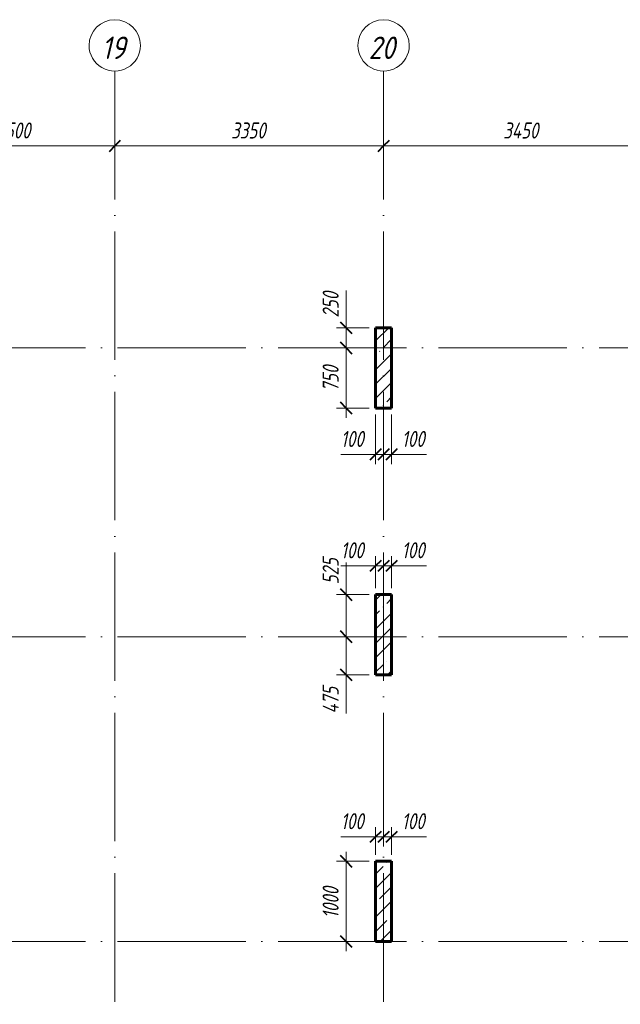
# Model space of a CAD drawing. Header units: millimetres. Extents: x 6092 to 73550, y -4371 to 20491.
# Tile 24 of 25: x 55515 to 63000, y 8218 to 20491. Entities that reach past the tile are written whole.
import ezdxf

# ---------------------------------------------------------------- set-up
doc = ezdxf.new("R2010")
doc.units = ezdxf.units.MM
doc.linetypes.add('ADSK_Линия сетки', pattern=[2000, 1600, -200, 0, -200])
for name, color, linetype, lineweight in [('A-____-____-DIMS', 211, 'Continuous', 9), ('A-____-____-DIMS-80', 211, 'Continuous', 9), ('S-COLS-____-MCUT', 52, 'Continuous', 40), ('S-COLS-____-OTLN', 52, 'Continuous', 18), ('S-GRID-____-IDEN', 1, 'Continuous', 20), ('S-GRID-____-OTLN', 1, 'Continuous', 9)]:
    doc.layers.add(name, color=color, linetype=linetype, lineweight=lineweight)
doc.styles.add('GOST Common_I', font='GOST_Common Italic.ttf', dxfattribs={"width": 0.9, "height": 280})
doc.styles.add('GOST Common_I_1', font='GOST_Common Italic.ttf', dxfattribs={"width": 0.8, "height": 200})
doc.dimstyles.new('ADSK_Округление_5мм__Узкий_', dxfattribs={"dimscale": 304.8, "dimtxt": 0.659918, "dimasz": 0.472441, "dimexe": 0.393701, "dimexo": 0.000861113, "dimgap": 0.104987, "dimtad": 1, "dimdec": 0, "dimlfac": 304.8, "dimrnd": 5, "dimdsep": 46, "dimtxsty": 'GOST Common_I_1', "dimblk1": 'OBLIQUE', "dimblk2": 'OBLIQUE', "dimsah": 1, "dimcen": 0.09, "dimdle": 0.393701, "dimazin": 0, "dimtfac": 1, "dimtdec": 4, "dimtix": 1, "dimtmove": 1, "dimatfit": 3, "dimfxl": 1, "dimtvp": 1, "dimtfill": 1, "dimtolj": 1, "dimtzin": 0, "dimlwd": 20, "dimlwe": 20, "dimarcsym": 2})
doc.dimstyles.new('ADSK_Округление_5мм__Узкий__1', dxfattribs={"dimscale": 304.8, "dimtxt": 0.659918, "dimasz": 0.472441, "dimexe": 0.393701, "dimexo": 0.000861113, "dimgap": 0.104987, "dimtad": 1, "dimdec": 0, "dimlfac": 304.8, "dimrnd": 5, "dimdsep": 46, "dimtxsty": 'GOST Common_I_1', "dimblk1": 'OBLIQUE', "dimblk2": 'OBLIQUE', "dimsah": 1, "dimcen": 0.09, "dimdle": 0.393701, "dimazin": 0, "dimtfac": 1, "dimtdec": 4, "dimtix": 1, "dimtmove": 0, "dimatfit": 3, "dimfxl": 1, "dimtvp": 1, "dimtfill": 1, "dimtolj": 1, "dimtzin": 0, "dimlwd": 20, "dimlwe": 20, "dimarcsym": 2})
pattern_1 = [(45, (16130.72, 8588.57), (-179.6051, 179.6051), []), (45, (16310.33, 8588.57), (-179.6051, 179.6051), [317.5, -63.5, 2.682, -60.818])]

# ---------------------------------------------------------------- blocks, each defined once
blk = doc.blocks.new('Ось сетки - Круг_Ø8 мм-6408-КЖ1_ПЭ_ВЭ2_Опалубка_Пилоны')
at = {"layer": 'S-GRID-____-IDEN'}
for start, end in [(90, 270), (270, 90)]:
    blk.add_arc((6412, 0), 320, start, end, dxfattribs=at)
blk = doc.blocks.new('DIMBLOCK91-КЖ1_ПЭ_ВЭ2_Опалубка_Пилоны')
at = {"layer": 'A-____-____-DIMS-80', "lineweight": 40}
for p, q in [((59584, 10000), (59512, 10072)), ((59584, 10000), (59656, 9928)), ((59584, 9000), (59512, 9072)), ((59584, 9000), (59656, 8928))]:
    blk.add_line(p, q, dxfattribs=at)
at = {"layer": 'A-____-____-DIMS-80', "lineweight": 20}
for p, q in [((59584, 10120), (59584, 8880)), ((59584, 10000), (59464, 10000)), ((59584, 10000), (59870, 10000)), ((59584, 9000), (59464, 9000)), ((59584, 9000), (59870, 9000))]:
    blk.add_line(p, q, dxfattribs=at)
at = {"layer": 'A-____-____-DIMS-80', "color": 0, "lineweight": 20, "insert": (59290, 9290), "char_height": 200, "width": 503.2, "attachment_point": 1, "rotation": 90, "line_spacing_factor": 1.022761, "style": 'GOST Common_I_1', "bg_fill": 3, "box_fill_scale": 1.25, "bg_fill_color": 256, "bg_fill_true_color": 13158600, "bg_fill_transparency": 0}
blk.add_mtext('1000', dxfattribs=at)
blk = doc.blocks.new('_Oblique')
at = {"color": 0, "linetype": 'ByBlock', "lineweight": -2}
blk.add_line((-0.5, -0.5), (0.5, 0.5), dxfattribs=at)
blk = doc.blocks.new('DIMBLOCK92-КЖ1_ПЭ_ВЭ2_Опалубка_Пилоны')
at = {"layer": 'A-____-____-DIMS-80', "lineweight": 20}
for p, q in [((59950, 10306), (59950, 10426)), ((60050, 10306), (60050, 10328)), ((59517, 10306), (59864, 10306)), ((59830, 10306), (60050, 10306)), ((59864, 10306), (60000, 10306)), ((59950, 10306), (59950, 10080)), ((60050, 10306), (60050, 10186))]:
    blk.add_line(p, q, dxfattribs=at)
at = {"layer": 'A-____-____-DIMS-80', "lineweight": 40}
for p, q in [((59950, 10306), (60022, 10378)), ((60050, 10306), (60122, 10378)), ((59950, 10306), (59878, 10234)), ((60050, 10306), (59978, 10234))]:
    blk.add_line(p, q, dxfattribs=at)
at = {"layer": 'A-____-____-DIMS-80', "color": 0, "lineweight": 20, "insert": (59517, 10600), "char_height": 200, "width": 368.19, "attachment_point": 1, "line_spacing_factor": 1.022761, "style": 'GOST Common_I_1', "bg_fill": 3, "box_fill_scale": 1.25, "bg_fill_color": 256, "bg_fill_true_color": 13158600, "bg_fill_transparency": 0}
blk.add_mtext('100', dxfattribs=at)
blk = doc.blocks.new('DIMBLOCK93-КЖ1_ПЭ_ВЭ2_Опалубка_Пилоны')
at = {"layer": 'A-____-____-DIMS-80', "lineweight": 40}
for p, q in [((60050, 10306), (60122, 10378)), ((60150, 10306), (60222, 10378)), ((60050, 10306), (59978, 10234)), ((60150, 10306), (60078, 10234))]:
    blk.add_line(p, q, dxfattribs=at)
at = {"layer": 'A-____-____-DIMS-80', "lineweight": 20}
for p, q in [((60050, 10306), (60050, 10328)), ((60150, 10306), (60150, 10426)), ((60050, 10306), (60270, 10306)), ((60050, 10306), (60050, 10186)), ((60236, 10306), (60100, 10306)), ((60150, 10306), (60150, 10080)), ((60583, 10306), (60236, 10306))]:
    blk.add_line(p, q, dxfattribs=at)
at = {"layer": 'A-____-____-DIMS-80', "color": 0, "lineweight": 20, "insert": (60276, 10600), "char_height": 200, "width": 368.19, "attachment_point": 1, "line_spacing_factor": 1.022761, "style": 'GOST Common_I_1', "bg_fill": 3, "box_fill_scale": 1.25, "bg_fill_color": 256, "bg_fill_true_color": 13158600, "bg_fill_transparency": 0}
blk.add_mtext('100', dxfattribs=at)
blk = doc.blocks.new('DIMBLOCK94-КЖ1_ПЭ_ВЭ2_Опалубка_Пилоны')
at = {"layer": 'A-____-____-DIMS-80', "lineweight": 20}
for p, q in [((59584, 13791), (59584, 13413)), ((59584, 13445), (59584, 12800)), ((59584, 13413), (59584, 13063)), ((59584, 13325), (59464, 13325)), ((59584, 13325), (59870, 13325)), ((59584, 12800), (59268, 12800)), ((59584, 12800), (59704, 12800))]:
    blk.add_line(p, q, dxfattribs=at)
at = {"layer": 'A-____-____-DIMS-80', "lineweight": 40}
for p, q in [((59584, 13325), (59512, 13397)), ((59584, 13325), (59656, 13253)), ((59584, 12800), (59512, 12872)), ((59584, 12800), (59656, 12728))]:
    blk.add_line(p, q, dxfattribs=at)
at = {"layer": 'A-____-____-DIMS-80', "color": 0, "lineweight": 20, "insert": (59290, 13453), "char_height": 200, "width": 405.01, "attachment_point": 1, "rotation": 90, "line_spacing_factor": 1.022761, "style": 'GOST Common_I_1', "bg_fill": 3, "box_fill_scale": 1.25, "bg_fill_color": 256, "bg_fill_true_color": 13158600, "bg_fill_transparency": 0}
blk.add_mtext('525', dxfattribs=at)
blk = doc.blocks.new('DIMBLOCK95-КЖ1_ПЭ_ВЭ2_Опалубка_Пилоны')
at = {"layer": 'A-____-____-DIMS-80', "lineweight": 20}
for p, q in [((59584, 12800), (59268, 12800)), ((59584, 12800), (59584, 12205)), ((59584, 12800), (59704, 12800)), ((59584, 12237), (59584, 12563)), ((59584, 12325), (59464, 12325)), ((59584, 12325), (59870, 12325)), ((59584, 11842), (59584, 12237))]:
    blk.add_line(p, q, dxfattribs=at)
at = {"layer": 'A-____-____-DIMS-80', "lineweight": 40}
for p, q in [((59584, 12800), (59512, 12872)), ((59584, 12800), (59656, 12728)), ((59584, 12325), (59512, 12397)), ((59584, 12325), (59656, 12253))]:
    blk.add_line(p, q, dxfattribs=at)
at = {"layer": 'A-____-____-DIMS-80', "color": 0, "lineweight": 20, "insert": (59290, 11842), "char_height": 200, "width": 425.47, "attachment_point": 1, "rotation": 90, "line_spacing_factor": 1.022761, "style": 'GOST Common_I_1', "bg_fill": 3, "box_fill_scale": 1.25, "bg_fill_color": 256, "bg_fill_true_color": 13158600, "bg_fill_transparency": 0}
blk.add_mtext('475', dxfattribs=at)
blk = doc.blocks.new('DIMBLOCK96-КЖ1_ПЭ_ВЭ2_Опалубка_Пилоны')
at = {"layer": 'A-____-____-DIMS-80', "lineweight": 20}
for p, q in [((59950, 13684), (59950, 13804)), ((59517, 13684), (59864, 13684)), ((59830, 13684), (60050, 13684)), ((59864, 13684), (60000, 13684)), ((59950, 13684), (59950, 13405)), ((60050, 13684), (60050, 13706)), ((60050, 13684), (60050, 13564))]:
    blk.add_line(p, q, dxfattribs=at)
at = {"layer": 'A-____-____-DIMS-80', "lineweight": 40}
for p, q in [((59950, 13684), (60022, 13756)), ((60050, 13684), (60122, 13756)), ((59950, 13684), (59878, 13612)), ((60050, 13684), (59978, 13612))]:
    blk.add_line(p, q, dxfattribs=at)
at = {"layer": 'A-____-____-DIMS-80', "color": 0, "lineweight": 20, "insert": (59517, 13977), "char_height": 200, "width": 368.19, "attachment_point": 1, "line_spacing_factor": 1.022761, "style": 'GOST Common_I_1', "bg_fill": 3, "box_fill_scale": 1.25, "bg_fill_color": 256, "bg_fill_true_color": 13158600, "bg_fill_transparency": 0}
blk.add_mtext('100', dxfattribs=at)
blk = doc.blocks.new('DIMBLOCK97-КЖ1_ПЭ_ВЭ2_Опалубка_Пилоны')
at = {"layer": 'A-____-____-DIMS-80', "lineweight": 40}
for p, q in [((60050, 13684), (60122, 13756)), ((60150, 13684), (60222, 13756)), ((60050, 13684), (59978, 13612)), ((60150, 13684), (60078, 13612))]:
    blk.add_line(p, q, dxfattribs=at)
at = {"layer": 'A-____-____-DIMS-80', "lineweight": 20}
for p, q in [((60150, 13684), (60150, 13804)), ((60050, 13684), (60050, 13706)), ((60050, 13684), (60270, 13684)), ((60050, 13684), (60050, 13564)), ((60236, 13684), (60100, 13684)), ((60150, 13684), (60150, 13405)), ((60583, 13684), (60236, 13684))]:
    blk.add_line(p, q, dxfattribs=at)
at = {"layer": 'A-____-____-DIMS-80', "color": 0, "lineweight": 20, "insert": (60276, 13977), "char_height": 200, "width": 368.19, "attachment_point": 1, "line_spacing_factor": 1.022761, "style": 'GOST Common_I_1', "bg_fill": 3, "box_fill_scale": 1.25, "bg_fill_color": 256, "bg_fill_true_color": 13158600, "bg_fill_transparency": 0}
blk.add_mtext('100', dxfattribs=at)
blk = doc.blocks.new('DIMBLOCK98-КЖ1_ПЭ_ВЭ2_Опалубка_Пилоны')
at = {"layer": 'A-____-____-DIMS-80', "lineweight": 20}
for p, q in [((59584, 17116), (59584, 16738)), ((59584, 16770), (59584, 16400)), ((59584, 16738), (59584, 16525)), ((59584, 16650), (59464, 16650)), ((59584, 16650), (59870, 16650)), ((59584, 16400), (59268, 16400)), ((59584, 16400), (59704, 16400))]:
    blk.add_line(p, q, dxfattribs=at)
at = {"layer": 'A-____-____-DIMS-80', "lineweight": 40}
for p, q in [((59584, 16650), (59512, 16722)), ((59584, 16650), (59656, 16578)), ((59584, 16400), (59512, 16472)), ((59584, 16400), (59656, 16328))]:
    blk.add_line(p, q, dxfattribs=at)
at = {"layer": 'A-____-____-DIMS-80', "color": 0, "lineweight": 20, "insert": (59290, 16778), "char_height": 200, "width": 405.01, "attachment_point": 1, "rotation": 90, "line_spacing_factor": 1.022761, "style": 'GOST Common_I_1', "bg_fill": 3, "box_fill_scale": 1.25, "bg_fill_color": 256, "bg_fill_true_color": 13158600, "bg_fill_transparency": 0}
blk.add_mtext('250', dxfattribs=at)
blk = doc.blocks.new('DIMBLOCK99-КЖ1_ПЭ_ВЭ2_Опалубка_Пилоны')
at = {"layer": 'A-____-____-DIMS-80', "lineweight": 40}
for p, q in [((59584, 16400), (59512, 16472)), ((59584, 16400), (59656, 16328)), ((59584, 15650), (59512, 15722)), ((59584, 15650), (59656, 15578))]:
    blk.add_line(p, q, dxfattribs=at)
at = {"layer": 'A-____-____-DIMS-80', "lineweight": 20}
for p, q in [((59584, 16400), (59268, 16400)), ((59584, 16400), (59584, 15530)), ((59584, 16400), (59704, 16400)), ((59584, 15650), (59464, 15650)), ((59584, 15650), (59870, 15650))]:
    blk.add_line(p, q, dxfattribs=at)
at = {"layer": 'A-____-____-DIMS-80', "color": 0, "lineweight": 20, "insert": (59290, 15856), "char_height": 200, "width": 405.01, "attachment_point": 1, "rotation": 90, "line_spacing_factor": 1.022761, "style": 'GOST Common_I_1', "bg_fill": 3, "box_fill_scale": 1.25, "bg_fill_color": 256, "bg_fill_true_color": 13158600, "bg_fill_transparency": 0}
blk.add_mtext('750', dxfattribs=at)
blk = doc.blocks.new('DIMBLOCK100-КЖ1_ПЭ_ВЭ2_Опалубка_Пилоны')
at = {"layer": 'A-____-____-DIMS-80', "lineweight": 20}
for p, q in [((59950, 15072), (59950, 15570)), ((59517, 15072), (59864, 15072)), ((59830, 15072), (60050, 15072)), ((59864, 15072), (60000, 15072)), ((59950, 15072), (59950, 14952)), ((60050, 15072), (60050, 15094)), ((60050, 15072), (60050, 14952))]:
    blk.add_line(p, q, dxfattribs=at)
at = {"layer": 'A-____-____-DIMS-80', "lineweight": 40}
for p, q in [((59950, 15072), (60022, 15144)), ((60050, 15072), (60122, 15144)), ((59950, 15072), (59878, 15000)), ((60050, 15072), (59978, 15000))]:
    blk.add_line(p, q, dxfattribs=at)
at = {"layer": 'A-____-____-DIMS-80', "color": 0, "lineweight": 20, "insert": (59517, 15365), "char_height": 200, "width": 368.19, "attachment_point": 1, "line_spacing_factor": 1.022761, "style": 'GOST Common_I_1', "bg_fill": 3, "box_fill_scale": 1.25, "bg_fill_color": 256, "bg_fill_true_color": 13158600, "bg_fill_transparency": 0}
blk.add_mtext('100', dxfattribs=at)
blk = doc.blocks.new('DIMBLOCK101-КЖ1_ПЭ_ВЭ2_Опалубка_Пилоны')
at = {"layer": 'A-____-____-DIMS-80', "lineweight": 20}
for p, q in [((60150, 15072), (60150, 15570)), ((60050, 15072), (60050, 15094)), ((60050, 15072), (60270, 15072)), ((60050, 15072), (60050, 14952)), ((60236, 15072), (60100, 15072)), ((60150, 15072), (60150, 14952)), ((60583, 15072), (60236, 15072))]:
    blk.add_line(p, q, dxfattribs=at)
at = {"layer": 'A-____-____-DIMS-80', "lineweight": 40}
for p, q in [((60050, 15072), (60122, 15144)), ((60150, 15072), (60222, 15144)), ((60050, 15072), (59978, 15000)), ((60150, 15072), (60078, 15000))]:
    blk.add_line(p, q, dxfattribs=at)
at = {"layer": 'A-____-____-DIMS-80', "color": 0, "lineweight": 20, "insert": (60276, 15365), "char_height": 200, "width": 368.19, "attachment_point": 1, "line_spacing_factor": 1.022761, "style": 'GOST Common_I_1', "bg_fill": 3, "box_fill_scale": 1.25, "bg_fill_color": 256, "bg_fill_true_color": 13158600, "bg_fill_transparency": 0}
blk.add_mtext('100', dxfattribs=at)
blk = doc.blocks.new('DIMBLOCK263-КЖ1_ПЭ_ВЭ2_Опалубка_Пилоны')
at = {"layer": 'A-____-____-DIMS-80', "lineweight": 40}
for p, q in [((54200, 18917), (54128, 18845)), ((54200, 18917), (54272, 18989)), ((56700, 18917), (56628, 18845)), ((56700, 18917), (56772, 18989))]:
    blk.add_line(p, q, dxfattribs=at)
at = {"layer": 'A-____-____-DIMS-80', "lineweight": 20}
for p, q in [((54200, 18917), (54200, 18939)), ((54200, 18917), (56700, 18917)), ((54200, 18917), (54200, 18797)), ((56700, 18917), (56700, 18939)), ((56700, 18917), (56700, 18797))]:
    blk.add_line(p, q, dxfattribs=at)
at = {"layer": 'A-____-____-DIMS-80', "color": 0, "lineweight": 20, "insert": (55225, 19210), "char_height": 200, "width": 540.02, "attachment_point": 1, "line_spacing_factor": 1.022761, "style": 'GOST Common_I_1', "bg_fill": 3, "box_fill_scale": 1.25, "bg_fill_color": 256, "bg_fill_true_color": 13158600, "bg_fill_transparency": 0}
blk.add_mtext('2500', dxfattribs=at)
blk = doc.blocks.new('DIMBLOCK264-КЖ1_ПЭ_ВЭ2_Опалубка_Пилоны')
at = {"layer": 'A-____-____-DIMS-80', "lineweight": 40}
for p, q in [((56700, 18917), (56628, 18845)), ((56700, 18917), (56772, 18989)), ((60050, 18917), (59978, 18845)), ((60050, 18917), (60122, 18989))]:
    blk.add_line(p, q, dxfattribs=at)
at = {"layer": 'A-____-____-DIMS-80', "lineweight": 20}
for p, q in [((56700, 18917), (56700, 18939)), ((56700, 18917), (60050, 18917)), ((56700, 18917), (56700, 18797)), ((60050, 18917), (60050, 18939)), ((60050, 18917), (60050, 18797))]:
    blk.add_line(p, q, dxfattribs=at)
at = {"layer": 'A-____-____-DIMS-80', "color": 0, "lineweight": 20, "insert": (58150, 19210), "char_height": 200, "width": 540.02, "attachment_point": 1, "line_spacing_factor": 1.022761, "style": 'GOST Common_I_1', "bg_fill": 3, "box_fill_scale": 1.25, "bg_fill_color": 256, "bg_fill_true_color": 13158600, "bg_fill_transparency": 0}
blk.add_mtext('3350', dxfattribs=at)
blk = doc.blocks.new('DIMBLOCK265-КЖ1_ПЭ_ВЭ2_Опалубка_Пилоны')
at = {"layer": 'A-____-____-DIMS-80', "lineweight": 40}
for p, q in [((60050, 18917), (59978, 18845)), ((60050, 18917), (60122, 18989)), ((63500, 18917), (63428, 18845)), ((63500, 18917), (63572, 18989))]:
    blk.add_line(p, q, dxfattribs=at)
at = {"layer": 'A-____-____-DIMS-80', "lineweight": 20}
for p, q in [((60050, 18917), (60050, 18939)), ((60050, 18917), (63500, 18917)), ((60050, 18917), (60050, 18797)), ((63500, 18917), (63500, 18939)), ((63500, 18917), (63500, 18797))]:
    blk.add_line(p, q, dxfattribs=at)
at = {"layer": 'A-____-____-DIMS-80', "color": 0, "lineweight": 20, "insert": (61541, 19210), "char_height": 200, "width": 560.47, "attachment_point": 1, "line_spacing_factor": 1.022761, "style": 'GOST Common_I_1', "bg_fill": 3, "box_fill_scale": 1.25, "bg_fill_color": 256, "bg_fill_true_color": 13158600, "bg_fill_transparency": 0}
blk.add_mtext('3450', dxfattribs=at)

msp = doc.modelspace()

# ---------------------------------------------------------------- hatches: boundary and pattern name
at = {"layer": 'S-COLS-____-OTLN', "lineweight": 9}
h = msp.add_hatch(dxfattribs=at)
h.set_pattern_fill('FP_1', color=256, style=0, pattern_type=2)
h.set_pattern_definition(pattern_1)
h.paths.add_polyline_path([(60150, 15650.001), (60150, 16650.001), (59950, 16650.001), (59950, 15650.001)])
h = msp.add_hatch(dxfattribs=at)
h.set_pattern_fill('FP_1', color=256, style=0, pattern_type=2)
h.set_pattern_definition(pattern_1)
h.paths.add_polyline_path([(60150, 12325.0005), (60150, 13325.0005), (59950, 13325.0005), (59950, 12325.0005)])
h = msp.add_hatch(dxfattribs=at)
h.set_pattern_fill('FP_1', color=256, style=0, pattern_type=2)
h.set_pattern_definition(pattern_1)
h.paths.add_polyline_path([(60150, 9000), (60150, 10000), (59950, 10000), (59950, 9000)])

# ---------------------------------------------------------------- linework, layer by layer
at = {"layer": 'S-COLS-____-MCUT', "lineweight": 60}
for p, q in [((60150, 16650.001), (59950, 16650.001)), ((59950, 16650.001), (59950, 15650.001)), ((60150, 15650.001), (60150, 16650.001)), ((59950, 15650.001), (60150, 15650.001)), ((60150, 13325.0005), (59950, 13325.0005)), ((59950, 13325.0005), (59950, 12325.0005)), ((60150, 12325.0005), (60150, 13325.0005)), ((59950, 12325.0005), (60150, 12325.0005)), ((60150, 10000), (59950, 10000)), ((59950, 10000), (59950, 9000)), ((60150, 9000), (60150, 10000)), ((59950, 9000), (60150, 9000))]:
    msp.add_line(p, q, dxfattribs=at)
at = {"layer": 'S-GRID-____-OTLN', "linetype": 'ADSK_Линия сетки'}
for p, q in [((56700, 19851.1002), (56700, -3717.186)), ((60050, 19851.1002), (60050, -3717.186)), ((6731.5249, 16400.001), (72652.3528, 16400.001)), ((6731.5249, 12800.001), (72652.3528, 12800.001)), ((6731.5249, 9000), (72652.3528, 9000))]:
    msp.add_line(p, q, dxfattribs=at)

# ---------------------------------------------------------------- block references
at = {"layer": 'S-GRID-____-IDEN', "rotation": 269.9999999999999}
for p in [(56700, 26582.6251), (60050, 26582.6251)]:
    msp.add_blockref('Ось сетки - Круг_Ø8 мм-6408-КЖ1_ПЭ_ВЭ2_Опалубка_Пилоны', p, dxfattribs=at)

# ---------------------------------------------------------------- texts
at = {"layer": 'S-GRID-____-IDEN', "lineweight": 9, "char_height": 280, "attachment_point": 1, "style": 'GOST Common_I'}
for s, insert, width in [('19', (56536.1445, 20280.9235), 386.73405), ('20', (59862.3845, 20280.9235), 444.45555)]:
    msp.add_mtext(s, dxfattribs=dict(at, insert=insert, width=width))

# ---------------------------------------------------------------- next in the draw order: dimensions: what is measured, and where the dimension line sits
at = {"layer": 'A-____-____-DIMS', "lineweight": 20}
dim = msp.add_linear_dim(base=(56700, 18916.9373), p1=(54200, 19018.7607), p2=(56700, 19018.7607), dimstyle='ADSK_Округление_5мм__Узкий__1', override={"dimpost": '<>', "dimfxl": 2500}, dxfattribs=at)
dim.commit()
dim.dimension.update_dxf_attribs({"geometry": 'DIMBLOCK263-КЖ1_ПЭ_ВЭ2_Опалубка_Пилоны', "text_midpoint": (55450, 19050.2252)})
for base, p1, p2, override, picture, middle in [((59583.7384, 16400.001), (59950, 16650.001), (59188.3251, 16400.001), {"dimpost": '<>', "dimfxl": 801.65368}, 'DIMBLOCK98-КЖ1_ПЭ_ВЭ2_Опалубка_Пилоны', (59423.7061, 16980.7521)), ((59583.7384, 12800.001), (59950, 13325.0005), (59188.3251, 12800.001), {"dimpost": '<>', "dimfxl": 925.080067}, 'DIMBLOCK94-КЖ1_ПЭ_ВЭ2_Опалубка_Пилоны', (59423.7061, 13655.7516))]:
    dim = msp.add_linear_dim(base=base, p1=p1, p2=p2, angle=90, dimstyle='ADSK_Округление_5мм__Узкий_', override=override, dxfattribs=at)
    dim.commit()
    dim.dimension.update_dxf_attribs({"geometry": picture, "text_midpoint": middle, "dimtype": 160, "text_rotation": 90})
dim = msp.add_linear_dim(base=(59583.7384, 9000), p1=(59950, 10000), p2=(59950, 9000), angle=90, dimstyle='ADSK_Округление_5мм__Узкий__1', override={"dimpost": '<>', "dimfxl": 1000}, dxfattribs=at)
dim.commit()
dim.dimension.update_dxf_attribs({"geometry": 'DIMBLOCK91-КЖ1_ПЭ_ВЭ2_Опалубка_Пилоны', "text_midpoint": (59451.7384, 9500)})

# ---------------------------------------------------------------- next in the draw order: dimensions: what is measured, and where the dimension line sits
dim = msp.add_linear_dim(base=(60050, 18916.9373), p1=(56700, 19018.7607), p2=(60050, 19018.7607), dimstyle='ADSK_Округление_5мм__Узкий__1', override={"dimpost": '<>', "dimfxl": 3350}, dxfattribs=at)
dim.commit()
dim.dimension.update_dxf_attribs({"geometry": 'DIMBLOCK264-КЖ1_ПЭ_ВЭ2_Опалубка_Пилоны', "text_midpoint": (58375, 19048.9373)})
dim = msp.add_linear_dim(base=(59583.7384, 15650.001), p1=(59188.3251, 16400.001), p2=(59950, 15650.001), angle=90, dimstyle='ADSK_Округление_5мм__Узкий__1', override={"dimpost": '<>', "dimfxl": 1068.947467}, dxfattribs=at)
dim.commit()
dim.dimension.update_dxf_attribs({"geometry": 'DIMBLOCK99-КЖ1_ПЭ_ВЭ2_Опалубка_Пилоны', "text_midpoint": (59451.7384, 16025.001)})
for base, p1, p2, override, picture, middle in [((60050, 13683.7322), (59950, 13325.0005), (60050, 13785.5556), {"dimpost": '<>', "dimfxl": 471.286506}, 'DIMBLOCK96-КЖ1_ПЭ_ВЭ2_Опалубка_Пилоны', (59700.8673, 13843.7645)), ((60050, 10306.4411), (59950, 10000), (60050, 10408.2644), {"dimpost": '<>', "dimfxl": 420.333017}, 'DIMBLOCK92-КЖ1_ПЭ_ВЭ2_Опалубка_Пилоны', (59700.8673, 10466.4734))]:
    dim = msp.add_linear_dim(base=base, p1=p1, p2=p2, dimstyle='ADSK_Округление_5мм__Узкий_', override=override, dxfattribs=at)
    dim.commit()
    dim.dimension.update_dxf_attribs({"geometry": picture, "text_midpoint": middle, "dimtype": 160})
dim = msp.add_linear_dim(base=(59583.7384, 12325.0005), p1=(59188.3251, 12800.001), p2=(59950, 12325.0005), angle=90, dimstyle='ADSK_Округление_5мм__Узкий_', override={"dimpost": '<>', "dimfxl": 897.649207}, dxfattribs=at)
dim.commit()
dim.dimension.update_dxf_attribs({"geometry": 'DIMBLOCK95-КЖ1_ПЭ_ВЭ2_Опалубка_Пилоны', "text_midpoint": (59423.7061, 12054.864), "dimtype": 160, "text_rotation": 90})

# ---------------------------------------------------------------- next in the draw order: dimensions: what is measured, and where the dimension line sits
dim = msp.add_linear_dim(base=(63500, 18916.9373), p1=(60050, 19018.7607), p2=(63500, 19018.7607), dimstyle='ADSK_Округление_5мм__Узкий__1', override={"dimpost": '<>', "dimfxl": 3450}, dxfattribs=at)
dim.commit()
dim.dimension.update_dxf_attribs({"geometry": 'DIMBLOCK265-КЖ1_ПЭ_ВЭ2_Опалубка_Пилоны', "text_midpoint": (61775, 19048.9373)})
for base, p1, p2, override, picture, middle in [((60050, 15071.9946), (59950, 15650.001), (60050, 15173.818), {"dimpost": '<>', "dimfxl": 486.56986}, 'DIMBLOCK100-КЖ1_ПЭ_ВЭ2_Опалубка_Пилоны', (59700.8673, 15232.0269)), ((60150, 13683.7322), (60050, 13785.5556), (60150, 13325.0005), {"dimpost": '<>', "dimfxl": 471.286506}, 'DIMBLOCK97-КЖ1_ПЭ_ВЭ2_Опалубка_Пилоны', (60460.4984, 13843.7645)), ((60150, 10306.4411), (60050, 10408.2644), (60150, 10000), {"dimpost": '<>', "dimfxl": 420.333017}, 'DIMBLOCK93-КЖ1_ПЭ_ВЭ2_Опалубка_Пилоны', (60460.4984, 10466.4734))]:
    dim = msp.add_linear_dim(base=base, p1=p1, p2=p2, dimstyle='ADSK_Округление_5мм__Узкий_', override=override, dxfattribs=at)
    dim.commit()
    dim.dimension.update_dxf_attribs({"geometry": picture, "text_midpoint": middle, "dimtype": 160})

# ---------------------------------------------------------------- next in the draw order: dimensions: what is measured, and where the dimension line sits
dim = msp.add_linear_dim(base=(60150, 15071.9946), p1=(60050, 15173.818), p2=(60150, 15650.001), dimstyle='ADSK_Округление_5мм__Узкий_', override={"dimpost": '<>', "dimfxl": 486.56986}, dxfattribs=at)
dim.commit()
dim.dimension.update_dxf_attribs({"geometry": 'DIMBLOCK101-КЖ1_ПЭ_ВЭ2_Опалубка_Пилоны', "text_midpoint": (60460.4984, 15232.0269), "dimtype": 160})

doc.saveas('drawing.dxf')
